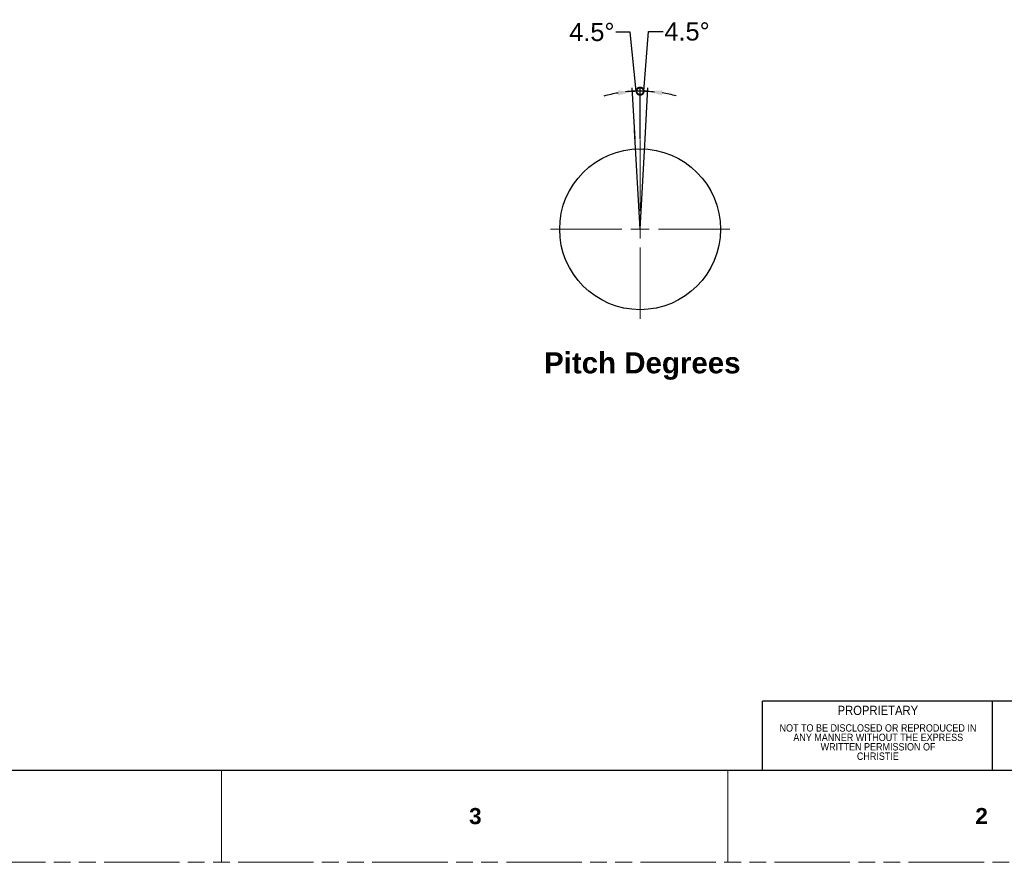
# Model space of a CAD drawing. Header units: millimetres. Extents: x 3925 to 5043, y -86 to 778.
# Tile 98 of 164: x 4568 to 4839, y -86 to 146. Entities that reach past the tile are written whole.
import ezdxf

# ---------------------------------------------------------------- set-up
doc = ezdxf.new("R2010")
doc.units = ezdxf.units.MM
doc.header["$LTSCALE"] = 46.255
doc.header["$PDMODE"] = 3
doc.header["$PDSIZE"] = 1
doc.linetypes.add('PHANTOM', pattern=[0.8, 0.45, -0.05, 0.1, -0.05, 0.1, -0.05])
doc.linetypes.add('SLD-Solid', pattern=[0])
doc.layers.get('0').update_dxf_attribs({"linetype": 'CONTINUOUS'})
doc.layers.get('Defpoints').update_dxf_attribs({"linetype": 'CONTINUOUS'})
doc.layers.add('AM_5', color=3, linetype='CONTINUOUS', lineweight=25)
doc.layers.add('Form', color=7, linetype='CONTINUOUS', lineweight=13)
doc.styles.add('SLDTEXTSTYLE0', font='arialbd.ttf', dxfattribs={"height": 5.5})
doc.styles.add('SLDTEXTSTYLE1', font='txt', dxfattribs={"width": 0.913})
doc.styles.add('SLDTEXTSTYLE2', font='arial.ttf')
doc.styles.get("Standard").update_dxf_attribs({"font": 'txt', "width": 0.7})
doc.dimstyles.new('STANDARD$2', dxfattribs={"dimtxt": 2.5, "dimasz": 2, "dimexe": 1, "dimexo": 0.2, "dimtad": 1, "dimzin": 0, "dimdsep": 46, "dimtxsty": 'STANDARD', "dimcen": 0.09, "dimazin": 0, "dimtol": 1, "dimtp": 0.01, "dimtm": 0.01, "dimtfac": 1, "dimtofl": 0, "dimtmove": 0, "dimatfit": 3, "dimfxl": 1, "dimtolj": 1, "dimtzin": 0, "dimarcsym": 0})

# ---------------------------------------------------------------- blocks, each defined once
blk = doc.blocks.new('SW_CENTERMARKSYMBOL_0')
at = {"color": 0, "linetype": 'Continuous', "lineweight": 0}
for p, q in [((0, 5.08), (0, 24.73)), ((-5.08, 0), (-24.73, 0)), ((0, 0), (-2.54, 0)), ((0, 0), (0, 2.54)), ((0, 0), (0, -2.54)), ((0, 0), (2.54, 0)), ((5.08, 0), (24.73, 0)), ((0, -5.08), (0, -24.73))]:
    blk.add_line(p, q, dxfattribs=at)
blk = doc.blocks.new('_DotSmall')
at = {"color": 0, "linetype": 'ByBlock', "const_width": 0.5}
blk.add_lwpolyline([(-0.0625, 0, 1), (0.0625, 0, 1)], format="xyb", close=True, dxfattribs=at)
blk = doc.blocks.new('*D58')
at = {"layer": 'AM_5', "color": 0, "lineweight": -2}
for p, q in [((4739.95, 126.67), (4741.26, 143.09)), ((4741.26, 143.09), (4745.26, 143.09)), ((4738.9, 113.5), (4738.9, 127.68)), ((4740.28, 113.53), (4741.06, 127.62))]:
    blk.add_line(p, q, dxfattribs=at)
for start, end in [(90, 96.0161), (86.8325, 90), (74.8003, 80.8164)]:
    blk.add_arc((4738.9, 88.57), 38.11, start, end, dxfattribs=at)
at = {"layer": 'AM_5', "color": 0}
blk.add_solid([(4744.91, 125.53), (4745.05, 126.86), (4741, 126.62)], dxfattribs=at)
at = {"layer": 'Defpoints', "color": 0}
for p in [(4739.6, 126.68), (4738.9, 113.3), (4740.27, 113.34), (4738.9, 93.65), (4738.9, 88.57)]:
    blk.add_point(p, dxfattribs=at)
at = {"layer": 'AM_5', "color": 0, "lineweight": -2, "xscale": 4, "yscale": 4, "zscale": 4}
blk.add_blockref('_DotSmall', (4738.9, 126.68), dxfattribs=at)
at = {"layer": 'AM_5', "color": 0, "insert": (4751.86, 143.09), "char_height": 5, "attachment_point": 5, "style": 'SLDTEXTSTYLE2'}
blk.add_mtext('\\A1;4.5%%d', dxfattribs=at)
blk = doc.blocks.new('*D59')
at = {"layer": 'AM_5', "color": 0, "lineweight": -2}
for p, q in [((4736.19, 142.95), (4732.19, 142.95)), ((4737.85, 126.62), (4736.19, 142.95)), ((4737.52, 113.51), (4736.75, 127.57)), ((4738.9, 113.5), (4738.9, 127.63))]:
    blk.add_line(p, q, dxfattribs=at)
for start, end in [(99.1714, 105.1959), (90, 93.147), (83.9755, 90)]:
    blk.add_arc((4738.9, 88.57), 38.06, start, end, dxfattribs=at)
at = {"layer": 'AM_5', "color": 0}
blk.add_solid([(4732.76, 126.81), (4732.9, 125.48), (4736.81, 126.57)], dxfattribs=at)
at = {"layer": 'Defpoints', "color": 0}
for p in [(4738.2, 126.62), (4737.54, 113.31), (4738.9, 113.3), (4738.9, 93.65), (4738.9, 88.57)]:
    blk.add_point(p, dxfattribs=at)
at = {"layer": 'AM_5', "color": 0, "lineweight": -2, "xscale": 4, "yscale": 4, "zscale": 4, "rotation": 180.0000000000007}
blk.add_blockref('_DotSmall', (4738.9, 126.63), dxfattribs=at)
at = {"layer": 'AM_5', "color": 0, "insert": (4725.59, 142.95), "char_height": 5, "attachment_point": 5, "style": 'SLDTEXTSTYLE2'}
blk.add_mtext('\\A1;4.5%%d', dxfattribs=at)

msp = doc.modelspace()

# ---------------------------------------------------------------- linework, layer by layer
for q in [(4737.3986, 115.7916), (4740.2767, 113.5347)]:
    msp.add_line((4738.8952, 88.57), q)
at = {"color": 7, "linetype": 'Continuous', "lineweight": 30}
msp.add_line((3937.6114, -60.6394), (5029.8114, -60.6394), dxfattribs=at)
at = {"color": 7, "linetype": 'Continuous', "lineweight": 0}
for p, q in [((4623.4114, -60.6394), (4623.4114, -86.0394)), ((4709.1364, -60.6394), (4772.6364, -60.6394)), ((4763.1114, -60.6394), (4763.1114, -86.0394))]:
    msp.add_line(p, q, dxfattribs=at)
at = {"color": 7, "linetype": 'PHANTOM', "lineweight": 0}
msp.add_line((3924.9114, -86.0394), (5042.5114, -86.0394), dxfattribs=at)
msp.add_circle((4738.8952, 88.57), 22.1901)
at = {"layer": 'Form', "color": 7, "linetype": 'SLD-Solid', "lineweight": 30}
for p, q in [((5029.8114, -41.5894), (4772.6364, -41.5894)), ((4772.6364, -60.6394), (4772.6364, -41.5894)), ((4836.1364, -60.6394), (4836.1364, -41.5894))]:
    msp.add_line(p, q, dxfattribs=at)
at = {"layer": 'Form', "color": 7, "linetype": 'SLD-Solid', "lineweight": 0}
for p, q in [((4772.6364, -60.6394), (4772.6364, -41.5894)), ((4836.1364, -60.6394), (4772.6364, -60.6394)), ((4899.6364, -60.6394), (4836.1364, -60.6394))]:
    msp.add_line(p, q, dxfattribs=at)

# ---------------------------------------------------------------- block references
at = {"color": 7, "linetype": 'Continuous', "lineweight": 0, "rotation": 180}
msp.add_blockref('SW_CENTERMARKSYMBOL_0', (4738.8952, 88.57), dxfattribs=at)

# ---------------------------------------------------------------- texts
at = {"color": 7, "linetype": 'Continuous', "lineweight": 0, "attachment_point": 1, "style": 'SLDTEXTSTYLE0'}
for s, insert, char_height in [('Pitch Degrees', (4712.3866, 54.6369), 5.820833), ('3', (4691.7057, -71.0667), 4.445), ('2', (4831.4057, -71.0667), 4.445)]:
    msp.add_mtext(s, dxfattribs=dict(at, insert=insert, char_height=char_height))
at = {"color": 0, "linetype": 'Continuous', "lineweight": 0, "char_height": 2.032, "attachment_point": 2, "style": 'SLDTEXTSTYLE1'}
for s, insert in [('NOT TO BE DISCLOSED OR REPRODUCED IN', (4804.5353, -47.9623)), ('ANY MANNER WITHOUT THE EXPRESS', (4804.6171, -50.5587)), ('WRITTEN PERMISSION OF ', (4804.5624, -53.1552)), ('CHRISTIE', (4804.5164, -55.7516))]:
    msp.add_mtext(s, dxfattribs=dict(at, insert=insert))
at = {"layer": 'Form', "color": 7, "linetype": 'Continuous', "lineweight": 0, "insert": (4804.5108, -42.8579), "char_height": 2.54, "attachment_point": 2, "style": 'SLDTEXTSTYLE1'}
msp.add_mtext('PROPRIETARY', dxfattribs=at)

# ---------------------------------------------------------------- dimensions: what is measured, and where the dimension line sits
at = {"layer": 'AM_5', "color": 2}
for base, line2, override, picture, middle in [((4738.1984, 126.6232), ((4738.8952, 88.57), (4737.5352, 113.3069)), {"dimtxt": 5, "dimasz": 4, "dimtad": 0, "dimtxsty": 'SLDTEXTSTYLE2', "dimblk1": 'DotSmall', "dimsah": 1, "dimcen": 7.569, "dimadec": 0, "dimtol": 0, "dimtdec": 4, "dimtmove": 1, "dimatfit": 2, "dimarcsym": 1}, '*D59', (4725.5894, 142.9527)), ((4739.5975, 126.6759), ((4738.8952, 88.57), (4740.2657, 113.335)), {"dimtxt": 5, "dimasz": 4, "dimtad": 0, "dimtxsty": 'SLDTEXTSTYLE2', "dimblk2": 'DotSmall', "dimsah": 1, "dimcen": 7.569, "dimadec": 0, "dimtol": 0, "dimtdec": 4, "dimtmove": 1, "dimatfit": 2, "dimarcsym": 1}, '*D58', (4751.8639, 143.0853))]:
    dim = msp.add_angular_dim_2l(base=base, line1=((4738.8952, 93.65), (4738.8952, 113.3001)), line2=line2, text='4.5%%d', dimstyle='STANDARD$2', override=override, dxfattribs=at)
    dim.commit()
    dim.dimension.update_dxf_attribs({"geometry": picture, "text_midpoint": middle, "dimtype": 162})

doc.saveas('drawing.dxf')
